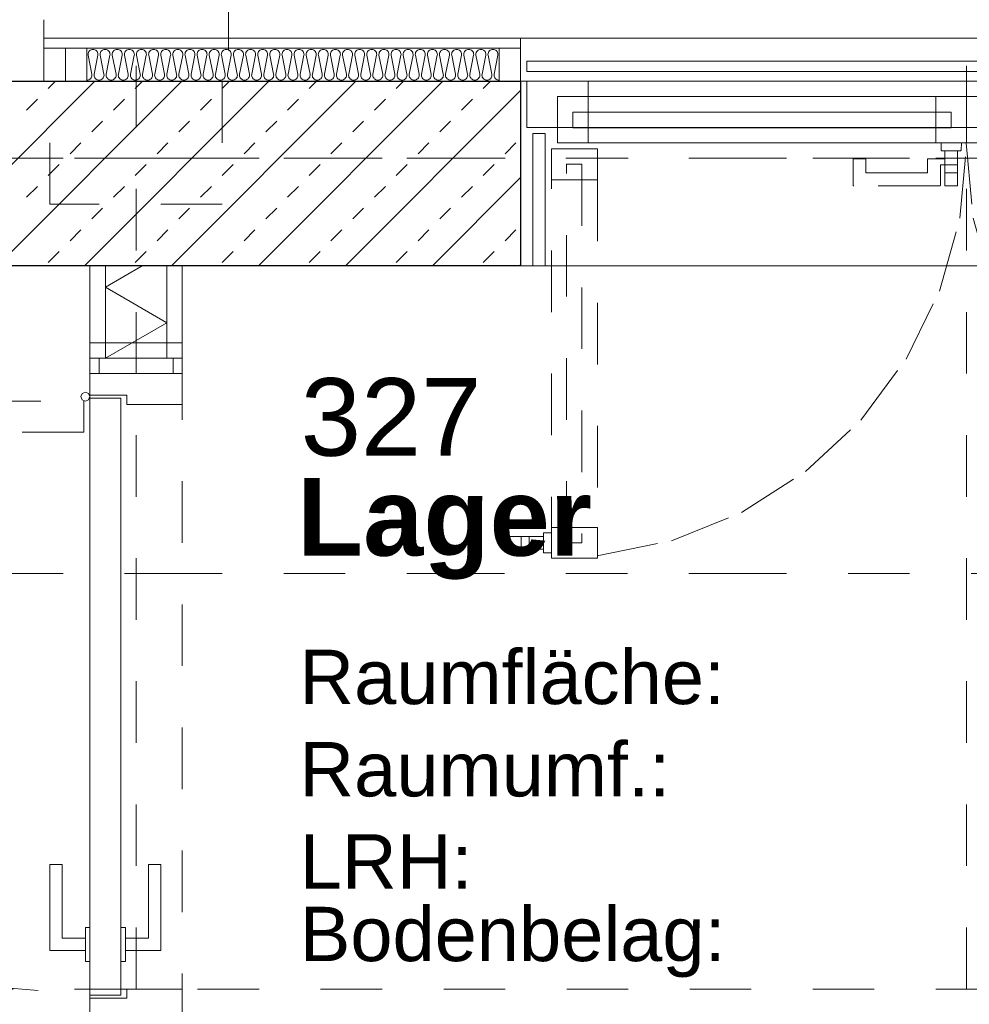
# Model space of a CAD drawing. Header units: metres. Extents: x -45.2 to 14.3, y -31.8 to 10.2.
# Tile 22 of 148: x -36.6 to -35.1, y -17.6 to -16. Entities that reach past the tile are written whole.
import ezdxf

# ---------------------------------------------------------------- set-up
doc = ezdxf.new("R2010")
doc.units = ezdxf.units.M
doc.header["$LTSCALE"] = 0.05
for name, pattern in [('Achsen 01', [5.291531, 3.175, -1.058062, 0.352704, -0.705764]), ('Dash Style-17', [1.999894, 0.999947, -0.999947]), ('gestrichelt - 01', [2, 1, -1]), ('ISO-07 Punktiert', [0.889, 0.127, -0.762]), ('Raster 01', [2, 1, -1]), ('VW-01 Strichlinie kurz', [2, 1, -1])]:
    doc.linetypes.add(name, pattern=pattern)
for name, color, linetype, lineweight, true_color in [('013_Beton und Stahlbetonarbeiten-000 Brüstung', 7, 'Continuous', 9, 0xa6a6a6), ('039_Trockenbauarbeiten-340 Dämmung', 7, 'Continuous', 9, 0xc0c0c0), ('AV1-Achsen', 1, 'Achsen 01', 18, 0xff0000), ('AV1-Raster', 7, 'Raster 01', 9, 0xa6a6a6)]:
    doc.layers.add(name, color=color, linetype=linetype, lineweight=lineweight, true_color=true_color)
for name, color, linetype, lineweight in [('013_Beton und Stahlbetonarbeiten-000 Unterzüge', 7, 'ISO-07 Punktiert', 13), ('013_Beton und Stahlbetonarbeiten-320 Stahlbeton', 7, 'Continuous', 25), ('027_Tischlerarbeiten-000 Holzverkleidung LStBr', 7, 'Continuous', 18), ('027_Tischlerarbeiten-340 Innentüren', 7, 'Continuous', 9), ('039_Trockenbauarbeiten-000 Sturz', 7, 'ISO-07 Punktiert', 9), ('039_Trockenbauarbeiten-340 Gipskarton', 7, 'Continuous', 9), ('AV1-Schnitt Achsen', 7, 'Achsen 01', 18), ('AV1-Stempel-Raumstempel', 7, 'Continuous', 9), ('Keine', 7, 'Continuous', 9)]:
    doc.layers.add(name, color=color, linetype=linetype, lineweight=lineweight)
doc.styles.add('Arial', font='arial.ttf')
doc.styles.add('Arial (bold)', font='arialbd.ttf')

msp = doc.modelspace()

# ---------------------------------------------------------------- linework, layer by layer
at = {"layer": '013_Beton und Stahlbetonarbeiten-000 Brüstung'}
msp.add_lwpolyline([(-35.825, -16.375), (-35.825, -16.005), (-34.375, -16.005), (-34.375, -16.375)], close=True, dxfattribs=at)
at = {"layer": '013_Beton und Stahlbetonarbeiten-000 Unterzüge', "linetype": 'VW-01 Strichlinie kurz'}
for points in [[(-36.6, -5.525), (-36.3, -5.525), (-36.3, -16.075), (-36.6, -16.075)], [(-36.59, -16.275), (-36.59, -16.075), (-36.31, -16.075), (-36.31, -16.275)], [(-34.375, -16.075), (-34.375, -16.375), (-35.825, -16.375), (-35.825, -16.075)]]:
    msp.add_lwpolyline(points, close=True, dxfattribs=at)
at = {"layer": '013_Beton und Stahlbetonarbeiten-320 Stahlbeton', "color": 251, "linetype": 'Continuous', "lineweight": 13, "true_color": 0x4c4c4c}
for p, q in [((-36.5169, -16.075), (-36.8169, -16.375)), ((-36.3755, -16.075), (-36.6755, -16.375)), ((-36.5928, -16.0867), (-36.5811, -16.075)), ((-36.2341, -16.075), (-36.5341, -16.375)), ((-36.4514, -16.0867), (-36.4397, -16.075)), ((-36.0926, -16.075), (-36.3926, -16.375)), ((-36.3099, -16.0867), (-36.2983, -16.075)), ((-35.9512, -16.075), (-36.2512, -16.375)), ((-36.1685, -16.0867), (-36.1568, -16.075)), ((-36.0271, -16.0867), (-36.0154, -16.075)), ((-35.8857, -16.0867), (-35.874, -16.075)), ((-35.825, -16.0902), (-36.1098, -16.375)), ((-36.6281, -16.122), (-36.6105, -16.1044)), ((-36.4867, -16.122), (-36.469, -16.1044)), ((-36.3453, -16.122), (-36.3276, -16.1044)), ((-36.2039, -16.122), (-36.1862, -16.1044)), ((-36.0624, -16.122), (-36.0448, -16.1044)), ((-35.921, -16.122), (-35.9033, -16.1044)), ((-36.5221, -16.1574), (-36.5044, -16.1397)), ((-36.3806, -16.1574), (-36.363, -16.1397)), ((-36.2392, -16.1574), (-36.2215, -16.1397)), ((-36.0978, -16.1574), (-36.0801, -16.1397)), ((-35.9564, -16.1574), (-35.9387, -16.1397)), ((-36.5574, -16.1927), (-36.5397, -16.1751)), ((-36.416, -16.1927), (-36.3983, -16.1751)), ((-36.2746, -16.1927), (-36.2569, -16.1751)), ((-36.1332, -16.1927), (-36.1155, -16.1751)), ((-35.9917, -16.1927), (-35.9741, -16.1751)), ((-35.8503, -16.1927), (-35.8326, -16.1751)), ((-36.5928, -16.2281), (-36.5751, -16.2104)), ((-36.4514, -16.2281), (-36.4337, -16.2104)), ((-36.3099, -16.2281), (-36.2923, -16.2104)), ((-36.1685, -16.2281), (-36.1508, -16.2104)), ((-36.0271, -16.2281), (-36.0094, -16.2104)), ((-35.8857, -16.2281), (-35.868, -16.2104)), ((-35.825, -16.2316), (-35.9684, -16.375)), ((-36.6281, -16.2635), (-36.6105, -16.2458)), ((-36.4867, -16.2635), (-36.469, -16.2458)), ((-36.3453, -16.2635), (-36.3276, -16.2458)), ((-36.2039, -16.2635), (-36.1862, -16.2458)), ((-36.0624, -16.2635), (-36.0448, -16.2458)), ((-35.921, -16.2635), (-35.9033, -16.2458)), ((-36.5221, -16.2988), (-36.5044, -16.2811)), ((-36.3806, -16.2988), (-36.363, -16.2811)), ((-36.2392, -16.2988), (-36.2215, -16.2811)), ((-36.0978, -16.2988), (-36.0801, -16.2811)), ((-35.9564, -16.2988), (-35.9387, -16.2811)), ((-36.5574, -16.3342), (-36.5397, -16.3165)), ((-36.416, -16.3342), (-36.3983, -16.3165)), ((-36.2746, -16.3342), (-36.2569, -16.3165)), ((-36.1332, -16.3342), (-36.1155, -16.3165)), ((-35.9917, -16.3342), (-35.9741, -16.3165)), ((-35.8503, -16.3342), (-35.8326, -16.3165)), ((-36.5928, -16.3695), (-36.5751, -16.3518)), ((-36.4514, -16.3695), (-36.4337, -16.3518)), ((-36.3099, -16.3695), (-36.2923, -16.3518)), ((-36.1685, -16.3695), (-36.1508, -16.3518)), ((-36.0271, -16.3695), (-36.0094, -16.3518)), ((-35.8857, -16.3695), (-35.868, -16.3518)), ((-35.825, -16.3731), (-35.8269, -16.375))]:
    msp.add_line(p, q, dxfattribs=at)
at = {"layer": '013_Beton und Stahlbetonarbeiten-320 Stahlbeton'}
msp.add_lwpolyline([(-39.025, -16.075), (-35.825, -16.075), (-35.825, -16.375), (-39.025, -16.375)], close=True, dxfattribs=at)
at = {"layer": '027_Tischlerarbeiten-000 Holzverkleidung LStBr', "color": 7}
for points in [[(-36.6, -16.005), (-35.825, -16.005), (-35.825, -16.021), (-36.6, -16.021)], [(-36.565, -16.021), (-36.53, -16.021), (-36.53, -16.075), (-36.565, -16.075)], [(-35.86, -16.021), (-35.825, -16.021), (-35.825, -16.075), (-35.86, -16.075)]]:
    msp.add_lwpolyline(points, close=True, dxfattribs=at)
at = {"layer": '027_Tischlerarbeiten-000 Holzverkleidung LStBr', "color": 251, "true_color": 0x555555}
msp.add_lwpolyline([(-36.565, -16.021), (-36.53, -16.021), (-36.53, -16.075), (-36.565, -16.075)], close=True, dxfattribs=at)
at = {"layer": '027_Tischlerarbeiten-340 Innentüren'}
for points in [[(-36.51, -16.525), (-36.39, -16.525), (-36.39, -16.55), (-36.51, -16.55)], [(-36.525, -16.585), (-36.465, -16.585), (-36.465, -16.6), (-36.375, -16.6), (-36.375, -16.55), (-36.525, -16.55)], [(-36.54, -16.5875), (-36.5378, -16.5822), (-36.5325, -16.58), (-36.5272, -16.5822), (-36.525, -16.5875), (-36.5272, -16.5928), (-36.5325, -16.595), (-36.5378, -16.5928)], [(-36.525, -16.59), (-36.475, -16.59), (-36.475, -17.56), (-36.525, -17.56)], [(-36.5325, -17.4875), (-36.5325, -17.4675), (-36.57, -17.4675), (-36.57, -17.3475), (-36.59, -17.3475), (-36.59, -17.4875)], [(-36.4675, -17.4875), (-36.4675, -17.4675), (-36.43, -17.4675), (-36.43, -17.3475), (-36.41, -17.3475), (-36.41, -17.4875)], [(-36.5325, -17.45), (-36.525, -17.45), (-36.525, -17.505), (-36.5325, -17.505)], [(-36.475, -17.45), (-36.4675, -17.45), (-36.4675, -17.505), (-36.475, -17.505)], [(-36.525, -17.565), (-36.465, -17.565), (-36.465, -17.55), (-36.375, -17.55), (-36.375, -17.6), (-36.525, -17.6)]]:
    msp.add_lwpolyline(points, close=True, dxfattribs=at)
at = {"layer": '027_Tischlerarbeiten-340 Innentüren', "color": 253, "linetype": 'gestrichelt - 01', "lineweight": 9, "true_color": 0xa6a6a6}
msp.add_lwpolyline([(-37.505, -16.595), (-36.535, -16.595), (-36.535, -16.645), (-37.505, -16.645)], close=True, dxfattribs=at)
msp.add_lwpolyline([(-37.5033, -16.6449), (-37.475, -16.8272), (-37.4128, -17.0008), (-37.319, -17.1596), (-37.1968, -17.2978), (-37.0508, -17.4104), (-36.8861, -17.4935), (-36.7087, -17.5439), (-36.525, -17.56)], dxfattribs=at)
at = {"layer": '039_Trockenbauarbeiten-000 Sturz', "linetype": 'VW-01 Strichlinie kurz'}
msp.add_lwpolyline([(-36.525, -16.525), (-36.375, -16.525), (-36.375, -17.625), (-36.525, -17.625)], close=True, dxfattribs=at)
at = {"layer": '039_Trockenbauarbeiten-340 Dämmung'}
msp.add_lwpolyline([(-36.4, -16.375), (-36.5, -16.375), (-36.5, -16.525), (-36.4, -16.525)], close=True, dxfattribs=at)
msp.add_lwpolyline([(-36.5, -16.525), (-36.4, -16.4673), (-36.5, -16.4095), (-36.4402, -16.375)], dxfattribs=at)
at = {"layer": '039_Trockenbauarbeiten-340 Gipskarton'}
for points in [[(-36.525, -16.375), (-36.5, -16.375), (-36.5, -16.525), (-36.525, -16.525)], [(-36.4, -16.375), (-36.375, -16.375), (-36.375, -16.525), (-36.4, -16.525)], [(-36.375, -16.525), (-36.525, -16.525), (-36.525, -16.5), (-36.375, -16.5)]]:
    msp.add_lwpolyline(points, close=True, dxfattribs=at)
at = {"layer": 'AV1-Achsen'}
msp.add_line((-43.35, -16.2), (4.2, -16.2), dxfattribs=at)
at = {"layer": 'AV1-Raster'}
for p, q in [((-36.45, -22.95), (-36.45, 1.35)), ((-35.1, -22.95), (-35.1, 1.35)), ((1.35, -16.2), (-40.5, -16.2)), ((1.35, -17.55), (-40.5, -17.55))]:
    msp.add_line(p, q, dxfattribs=at)
at = {"layer": 'AV1-Schnitt Achsen'}
msp.add_line((-43.35, -16.875), (4.2, -16.875), dxfattribs=at)
at = {"layer": 'Defpoints', "color": 0, "lineweight": 0}
for p, q in [((-35.895, -16.005), (-35.895, -16.005)), ((-35.895, -16.005), (-35.895, -16.005)), ((-35.825, -16.075), (-35.825, -16.075)), ((-35.825, -16.075), (-35.825, -16.075)), ((-36.525, -16.375), (-36.525, -16.375)), ((-36.525, -16.525), (-36.525, -16.525)), ((-36.525, -16.525), (-36.525, -16.525))]:
    msp.add_line(p, q, dxfattribs=at)
at = {"layer": 'Keine', "color": 8, "linetype": 'Continuous', "lineweight": 13, "true_color": 0x808080}
msp.add_lwpolyline([(-35.86, -16.0732), (-35.8616, -16.0731), (-35.8631, -16.0726), (-35.8645, -16.0719), (-35.8657, -16.0709), (-35.8667, -16.0696), (-35.8675, -16.0682), (-35.8679, -16.0667), (-35.8681, -16.0651), (-35.8679, -16.0636), (-35.8619, -16.0329), (-35.8619, -16.0329), (-35.8618, -16.0313), (-35.8619, -16.0297), (-35.8624, -16.0282), (-35.8631, -16.0268), (-35.8641, -16.0256), (-35.8654, -16.0246), (-35.8668, -16.0238), (-35.8683, -16.0234), (-35.8699, -16.0232), (-35.8699, -16.0232), (-35.8714, -16.0234), (-35.873, -16.0238), (-35.8743, -16.0246), (-35.8756, -16.0256), (-35.8766, -16.0268), (-35.8773, -16.0282), (-35.8778, -16.0297), (-35.878, -16.0313), (-35.8778, -16.0329), (-35.8718, -16.0636), (-35.8718, -16.0636), (-35.8716, -16.0651), (-35.8718, -16.0667), (-35.8722, -16.0682), (-35.873, -16.0696), (-35.874, -16.0709), (-35.8752, -16.0719), (-35.8766, -16.0726), (-35.8781, -16.0731), (-35.8797, -16.0732), (-35.8797, -16.0732), (-35.8813, -16.0731), (-35.8828, -16.0726), (-35.8842, -16.0719), (-35.8854, -16.0709), (-35.8864, -16.0696), (-35.8872, -16.0682), (-35.8876, -16.0667), (-35.8878, -16.0651), (-35.8877, -16.0636), (-35.8816, -16.0329), (-35.8816, -16.0329), (-35.8815, -16.0313), (-35.8816, -16.0297), (-35.8821, -16.0282), (-35.8828, -16.0268), (-35.8838, -16.0256), (-35.8851, -16.0246), (-35.8865, -16.0238), (-35.888, -16.0234), (-35.8896, -16.0232), (-35.8896, -16.0232), (-35.8911, -16.0234), (-35.8927, -16.0238), (-35.8941, -16.0246), (-35.8953, -16.0256), (-35.8963, -16.0268), (-35.897, -16.0282), (-35.8975, -16.0297), (-35.8977, -16.0313), (-35.8975, -16.0329), (-35.8915, -16.0636), (-35.8915, -16.0636), (-35.8913, -16.0651), (-35.8915, -16.0667), (-35.8919, -16.0682), (-35.8927, -16.0696), (-35.8937, -16.0709), (-35.8949, -16.0719), (-35.8963, -16.0726), (-35.8978, -16.0731), (-35.8994, -16.0732), (-35.8994, -16.0732), (-35.901, -16.0731), (-35.9025, -16.0726), (-35.9039, -16.0719), (-35.9051, -16.0709), (-35.9061, -16.0696), (-35.9069, -16.0682), (-35.9074, -16.0667), (-35.9075, -16.0651), (-35.9074, -16.0636), (-35.9013, -16.0329), (-35.9013, -16.0329), (-35.9012, -16.0313), (-35.9013, -16.0297), (-35.9018, -16.0282), (-35.9025, -16.0268), (-35.9035, -16.0256), (-35.9048, -16.0246), (-35.9062, -16.0238), (-35.9077, -16.0234), (-35.9093, -16.0232), (-35.9093, -16.0232), (-35.9108, -16.0234), (-35.9124, -16.0238), (-35.9138, -16.0246), (-35.915, -16.0256), (-35.916, -16.0268), (-35.9167, -16.0282), (-35.9172, -16.0297), (-35.9174, -16.0313), (-35.9172, -16.0329), (-35.9112, -16.0636), (-35.9112, -16.0636), (-35.911, -16.0651), (-35.9112, -16.0667), (-35.9116, -16.0682), (-35.9124, -16.0696), (-35.9134, -16.0709), (-35.9146, -16.0719), (-35.916, -16.0726), (-35.9175, -16.0731), (-35.9191, -16.0732), (-35.9191, -16.0732), (-35.9207, -16.0731), (-35.9222, -16.0726), (-35.9236, -16.0719), (-35.9248, -16.0709), (-35.9258, -16.0696), (-35.9266, -16.0682), (-35.9271, -16.0667), (-35.9272, -16.0651), (-35.9271, -16.0636), (-35.921, -16.0329), (-35.921, -16.0329), (-35.9209, -16.0313), (-35.921, -16.0297), (-35.9215, -16.0282), (-35.9222, -16.0268), (-35.9232, -16.0256), (-35.9245, -16.0246), (-35.9259, -16.0238), (-35.9274, -16.0234), (-35.929, -16.0232), (-35.929, -16.0232), (-35.9305, -16.0234), (-35.9321, -16.0238), (-35.9335, -16.0246), (-35.9347, -16.0256), (-35.9357, -16.0268), (-35.9365, -16.0282), (-35.9369, -16.0297), (-35.9371, -16.0313), (-35.9369, -16.0329), (-35.9309, -16.0636), (-35.9309, -16.0636), (-35.9307, -16.0651), (-35.9309, -16.0667), (-35.9313, -16.0682), (-35.9321, -16.0696), (-35.9331, -16.0709), (-35.9343, -16.0719), (-35.9357, -16.0726), (-35.9372, -16.0731), (-35.9388, -16.0732), (-35.9388, -16.0732), (-35.9404, -16.0731), (-35.9419, -16.0726), (-35.9433, -16.0719), (-35.9445, -16.0709), (-35.9456, -16.0696), (-35.9463, -16.0682), (-35.9468, -16.0667), (-35.9469, -16.0651), (-35.9468, -16.0636), (-35.9407, -16.0329), (-35.9407, -16.0329), (-35.9406, -16.0313), (-35.9407, -16.0297), (-35.9412, -16.0282), (-35.9419, -16.0268), (-35.943, -16.0256), (-35.9442, -16.0246), (-35.9456, -16.0238), (-35.9471, -16.0234), (-35.9487, -16.0232), (-35.9487, -16.0232), (-35.9503, -16.0234), (-35.9518, -16.0238), (-35.9532, -16.0246), (-35.9544, -16.0256), (-35.9554, -16.0268), (-35.9562, -16.0282), (-35.9566, -16.0297), (-35.9568, -16.0313), (-35.9566, -16.0329), (-35.9506, -16.0636), (-35.9506, -16.0636), (-35.9504, -16.0651), (-35.9506, -16.0667), (-35.951, -16.0682), (-35.9518, -16.0696), (-35.9528, -16.0709), (-35.954, -16.0719), (-35.9554, -16.0726), (-35.957, -16.0731), (-35.9585, -16.0732), (-35.9585, -16.0732), (-35.9601, -16.0731), (-35.9616, -16.0726), (-35.963, -16.0719), (-35.9643, -16.0709), (-35.9653, -16.0696), (-35.966, -16.0682), (-35.9665, -16.0667), (-35.9666, -16.0651), (-35.9665, -16.0636), (-35.9604, -16.0329), (-35.9604, -16.0329), (-35.9603, -16.0313), (-35.9604, -16.0297), (-35.9609, -16.0282), (-35.9617, -16.0268), (-35.9627, -16.0256), (-35.9639, -16.0246), (-35.9653, -16.0238), (-35.9668, -16.0234), (-35.9684, -16.0232), (-35.9684, -16.0232), (-35.97, -16.0234), (-35.9715, -16.0238), (-35.9729, -16.0246), (-35.9741, -16.0256), (-35.9751, -16.0268), (-35.9759, -16.0282), (-35.9763, -16.0297), (-35.9765, -16.0313), (-35.9763, -16.0329), (-35.9703, -16.0636), (-35.9703, -16.0636), (-35.9701, -16.0651), (-35.9703, -16.0667), (-35.9708, -16.0682), (-35.9715, -16.0696), (-35.9725, -16.0709), (-35.9737, -16.0719), (-35.9751, -16.0726), (-35.9767, -16.0731), (-35.9782, -16.0732), (-35.9782, -16.0732), (-35.9798, -16.0731), (-35.9813, -16.0726), (-35.9827, -16.0719), (-35.984, -16.0709), (-35.985, -16.0696), (-35.9857, -16.0682), (-35.9862, -16.0667), (-35.9863, -16.0651), (-35.9862, -16.0636), (-35.9801, -16.0329), (-35.9801, -16.0329), (-35.98, -16.0313), (-35.9801, -16.0297), (-35.9806, -16.0282), (-35.9814, -16.0268), (-35.9824, -16.0256), (-35.9836, -16.0246), (-35.985, -16.0238), (-35.9865, -16.0234), (-35.9881, -16.0232), (-35.9881, -16.0232), (-35.9897, -16.0234), (-35.9912, -16.0238), (-35.9926, -16.0246), (-35.9938, -16.0256), (-35.9948, -16.0268), (-35.9956, -16.0282), (-35.996, -16.0297), (-35.9962, -16.0313), (-35.996, -16.0329), (-35.99, -16.0636), (-35.99, -16.0636), (-35.9898, -16.0651), (-35.99, -16.0667), (-35.9905, -16.0682), (-35.9912, -16.0696), (-35.9922, -16.0709), (-35.9934, -16.0719), (-35.9948, -16.0726), (-35.9964, -16.0731), (-35.9979, -16.0732), (-35.9979, -16.0732), (-35.9995, -16.0731), (-36.001, -16.0726), (-36.0024, -16.0719), (-36.0037, -16.0709), (-36.0047, -16.0696), (-36.0054, -16.0682), (-36.0059, -16.0667), (-36.006, -16.0651), (-36.0059, -16.0636), (-35.9998, -16.0329), (-35.9998, -16.0329), (-35.9997, -16.0313), (-35.9999, -16.0297), (-36.0003, -16.0282), (-36.0011, -16.0268), (-36.0021, -16.0256), (-36.0033, -16.0246), (-36.0047, -16.0238), (-36.0062, -16.0234), (-36.0078, -16.0232), (-36.0078, -16.0232), (-36.0094, -16.0234), (-36.0109, -16.0238), (-36.0123, -16.0246), (-36.0135, -16.0256), (-36.0145, -16.0268), (-36.0153, -16.0282), (-36.0157, -16.0297), (-36.0159, -16.0313), (-36.0157, -16.0329), (-36.0097, -16.0636), (-36.0097, -16.0636), (-36.0095, -16.0651), (-36.0097, -16.0667), (-36.0102, -16.0682), (-36.0109, -16.0696), (-36.0119, -16.0709), (-36.0132, -16.0719), (-36.0145, -16.0726), (-36.0161, -16.0731), (-36.0176, -16.0732), (-36.0176, -16.0732), (-36.0192, -16.0731), (-36.0207, -16.0726), (-36.0221, -16.0719), (-36.0234, -16.0709), (-36.0244, -16.0696), (-36.0251, -16.0682), (-36.0256, -16.0667), (-36.0257, -16.0651), (-36.0256, -16.0636), (-36.0196, -16.0329), (-36.0196, -16.0329), (-36.0194, -16.0313), (-36.0196, -16.0297), (-36.02, -16.0282), (-36.0208, -16.0268), (-36.0218, -16.0256), (-36.023, -16.0246), (-36.0244, -16.0238), (-36.0259, -16.0234), (-36.0275, -16.0232), (-36.0275, -16.0232), (-36.0291, -16.0234), (-36.0306, -16.0238), (-36.032, -16.0246), (-36.0332, -16.0256), (-36.0342, -16.0268), (-36.035, -16.0282), (-36.0354, -16.0297), (-36.0356, -16.0313), (-36.0354, -16.0329), (-36.0294, -16.0636), (-36.0294, -16.0636), (-36.0293, -16.0651), (-36.0294, -16.0667), (-36.0299, -16.0682), (-36.0306, -16.0696), (-36.0316, -16.0709), (-36.0329, -16.0719), (-36.0343, -16.0726), (-36.0358, -16.0731), (-36.0374, -16.0732), (-36.0374, -16.0732), (-36.0389, -16.0731), (-36.0405, -16.0726), (-36.0418, -16.0719), (-36.0431, -16.0709), (-36.0441, -16.0696), (-36.0448, -16.0682), (-36.0453, -16.0667), (-36.0455, -16.0651), (-36.0453, -16.0636), (-36.0393, -16.0329), (-36.0393, -16.0329), (-36.0391, -16.0313), (-36.0393, -16.0297), (-36.0397, -16.0282), (-36.0405, -16.0268), (-36.0415, -16.0256), (-36.0427, -16.0246), (-36.0441, -16.0238), (-36.0456, -16.0234), (-36.0472, -16.0232), (-36.0472, -16.0232), (-36.0488, -16.0234), (-36.0503, -16.0238), (-36.0517, -16.0246), (-36.0529, -16.0256), (-36.0539, -16.0268), (-36.0547, -16.0282), (-36.0551, -16.0297), (-36.0553, -16.0313), (-36.0552, -16.0329), (-36.0491, -16.0636), (-36.0491, -16.0636), (-36.049, -16.0651), (-36.0491, -16.0667), (-36.0496, -16.0682), (-36.0503, -16.0696), (-36.0513, -16.0709), (-36.0526, -16.0719), (-36.054, -16.0726), (-36.0555, -16.0731), (-36.0571, -16.0732), (-36.0571, -16.0732), (-36.0586, -16.0731), (-36.0602, -16.0726), (-36.0616, -16.0719), (-36.0628, -16.0709), (-36.0638, -16.0696), (-36.0645, -16.0682), (-36.065, -16.0667), (-36.0652, -16.0651), (-36.065, -16.0636), (-36.059, -16.0329), (-36.059, -16.0329), (-36.0588, -16.0313), (-36.059, -16.0297), (-36.0594, -16.0282), (-36.0602, -16.0268), (-36.0612, -16.0256), (-36.0624, -16.0246), (-36.0638, -16.0238), (-36.0653, -16.0234), (-36.0669, -16.0232), (-36.0669, -16.0232), (-36.0685, -16.0234), (-36.07, -16.0238), (-36.0714, -16.0246), (-36.0726, -16.0256), (-36.0736, -16.0268), (-36.0744, -16.0282), (-36.0749, -16.0297), (-36.075, -16.0313), (-36.0749, -16.0329), (-36.0688, -16.0636), (-36.0688, -16.0636), (-36.0687, -16.0651), (-36.0688, -16.0667), (-36.0693, -16.0682), (-36.07, -16.0696), (-36.071, -16.0709), (-36.0723, -16.0719), (-36.0737, -16.0726), (-36.0752, -16.0731), (-36.0768, -16.0732), (-36.0768, -16.0732), (-36.0783, -16.0731), (-36.0799, -16.0726), (-36.0813, -16.0719), (-36.0825, -16.0709), (-36.0835, -16.0696), (-36.0842, -16.0682), (-36.0847, -16.0667), (-36.0849, -16.0651), (-36.0847, -16.0636), (-36.0787, -16.0329), (-36.0787, -16.0329), (-36.0785, -16.0313), (-36.0787, -16.0297), (-36.0791, -16.0282), (-36.0799, -16.0268), (-36.0809, -16.0256), (-36.0821, -16.0246), (-36.0835, -16.0238), (-36.085, -16.0234), (-36.0866, -16.0232), (-36.0866, -16.0232), (-36.0882, -16.0234), (-36.0897, -16.0238), (-36.0911, -16.0246), (-36.0923, -16.0256), (-36.0933, -16.0268), (-36.0941, -16.0282), (-36.0946, -16.0297), (-36.0947, -16.0313), (-36.0946, -16.0329), (-36.0885, -16.0636), (-36.0885, -16.0636), (-36.0884, -16.0651), (-36.0885, -16.0667), (-36.089, -16.0682), (-36.0897, -16.0696), (-36.0907, -16.0709), (-36.092, -16.0719), (-36.0934, -16.0726), (-36.0949, -16.0731), (-36.0965, -16.0732), (-36.0965, -16.0732), (-36.098, -16.0731), (-36.0996, -16.0726), (-36.101, -16.0719), (-36.1022, -16.0709), (-36.1032, -16.0696), (-36.104, -16.0682), (-36.1044, -16.0667), (-36.1046, -16.0651), (-36.1044, -16.0636), (-36.0984, -16.0329), (-36.0984, -16.0329), (-36.0982, -16.0313), (-36.0984, -16.0297), (-36.0988, -16.0282), (-36.0996, -16.0268), (-36.1006, -16.0256), (-36.1018, -16.0246), (-36.1032, -16.0238), (-36.1047, -16.0234), (-36.1063, -16.0232), (-36.1063, -16.0232), (-36.1079, -16.0234), (-36.1094, -16.0238), (-36.1108, -16.0246), (-36.112, -16.0256), (-36.1131, -16.0268), (-36.1138, -16.0282), (-36.1143, -16.0297), (-36.1144, -16.0313), (-36.1143, -16.0329), (-36.1082, -16.0636), (-36.1082, -16.0636), (-36.1081, -16.0651), (-36.1082, -16.0667), (-36.1087, -16.0682), (-36.1094, -16.0696), (-36.1105, -16.0709), (-36.1117, -16.0719), (-36.1131, -16.0726), (-36.1146, -16.0731), (-36.1162, -16.0732), (-36.1162, -16.0732), (-36.1178, -16.0731), (-36.1193, -16.0726), (-36.1207, -16.0719), (-36.1219, -16.0709), (-36.1229, -16.0696), (-36.1237, -16.0682), (-36.1241, -16.0667), (-36.1243, -16.0651), (-36.1241, -16.0636), (-36.1181, -16.0329), (-36.1181, -16.0329), (-36.1179, -16.0313), (-36.1181, -16.0297), (-36.1185, -16.0282), (-36.1193, -16.0268), (-36.1203, -16.0256), (-36.1215, -16.0246), (-36.1229, -16.0238), (-36.1245, -16.0234), (-36.126, -16.0232), (-36.126, -16.0232), (-36.1276, -16.0234), (-36.1291, -16.0238), (-36.1305, -16.0246), (-36.1318, -16.0256), (-36.1328, -16.0268), (-36.1335, -16.0282), (-36.134, -16.0297), (-36.1341, -16.0313), (-36.134, -16.0329), (-36.1279, -16.0636), (-36.1279, -16.0636), (-36.1278, -16.0651), (-36.1279, -16.0667), (-36.1284, -16.0682), (-36.1292, -16.0696), (-36.1302, -16.0709), (-36.1314, -16.0719), (-36.1328, -16.0726), (-36.1343, -16.0731), (-36.1359, -16.0732), (-36.1359, -16.0732), (-36.1375, -16.0731), (-36.139, -16.0726), (-36.1404, -16.0719), (-36.1416, -16.0709), (-36.1426, -16.0696), (-36.1434, -16.0682), (-36.1438, -16.0667), (-36.144, -16.0651), (-36.1438, -16.0636), (-36.1378, -16.0329), (-36.1378, -16.0329), (-36.1376, -16.0313), (-36.1378, -16.0297), (-36.1383, -16.0282), (-36.139, -16.0268), (-36.14, -16.0256), (-36.1412, -16.0246), (-36.1426, -16.0238), (-36.1442, -16.0234), (-36.1457, -16.0232), (-36.1457, -16.0232), (-36.1473, -16.0234), (-36.1488, -16.0238), (-36.1502, -16.0246), (-36.1515, -16.0256), (-36.1525, -16.0268), (-36.1532, -16.0282), (-36.1537, -16.0297), (-36.1538, -16.0313), (-36.1537, -16.0329), (-36.1476, -16.0636), (-36.1476, -16.0636), (-36.1475, -16.0651), (-36.1476, -16.0667), (-36.1481, -16.0682), (-36.1489, -16.0696), (-36.1499, -16.0709), (-36.1511, -16.0719), (-36.1525, -16.0726), (-36.154, -16.0731), (-36.1556, -16.0732), (-36.1556, -16.0732), (-36.1572, -16.0731), (-36.1587, -16.0726), (-36.1601, -16.0719), (-36.1613, -16.0709), (-36.1623, -16.0696), (-36.1631, -16.0682), (-36.1635, -16.0667), (-36.1637, -16.0651), (-36.1635, -16.0636), (-36.1575, -16.0329), (-36.1575, -16.0329), (-36.1573, -16.0313), (-36.1575, -16.0297), (-36.158, -16.0282), (-36.1587, -16.0268), (-36.1597, -16.0256), (-36.1609, -16.0246), (-36.1623, -16.0238), (-36.1639, -16.0234), (-36.1654, -16.0232), (-36.1654, -16.0232), (-36.167, -16.0234), (-36.1685, -16.0238), (-36.1699, -16.0246), (-36.1712, -16.0256), (-36.1722, -16.0268), (-36.1729, -16.0282), (-36.1734, -16.0297), (-36.1735, -16.0313), (-36.1734, -16.0329), (-36.1673, -16.0636), (-36.1673, -16.0636), (-36.1672, -16.0651), (-36.1674, -16.0667), (-36.1678, -16.0682), (-36.1686, -16.0696), (-36.1696, -16.0709), (-36.1708, -16.0719), (-36.1722, -16.0726), (-36.1737, -16.0731), (-36.1753, -16.0732), (-36.1753, -16.0732), (-36.1769, -16.0731), (-36.1784, -16.0726), (-36.1798, -16.0719), (-36.181, -16.0709), (-36.182, -16.0696), (-36.1828, -16.0682), (-36.1832, -16.0667), (-36.1834, -16.0651), (-36.1832, -16.0636), (-36.1772, -16.0329), (-36.1772, -16.0329), (-36.177, -16.0313), (-36.1772, -16.0297), (-36.1777, -16.0282), (-36.1784, -16.0268), (-36.1794, -16.0256), (-36.1807, -16.0246), (-36.182, -16.0238), (-36.1836, -16.0234), (-36.1851, -16.0232), (-36.1851, -16.0232), (-36.1867, -16.0234), (-36.1882, -16.0238), (-36.1896, -16.0246), (-36.1909, -16.0256), (-36.1919, -16.0268), (-36.1926, -16.0282), (-36.1931, -16.0297), (-36.1932, -16.0313), (-36.1931, -16.0329), (-36.1871, -16.0636), (-36.1871, -16.0636), (-36.1869, -16.0651), (-36.1871, -16.0667), (-36.1875, -16.0682), (-36.1883, -16.0696), (-36.1893, -16.0709), (-36.1905, -16.0719), (-36.1919, -16.0726), (-36.1934, -16.0731), (-36.195, -16.0732), (-36.195, -16.0732), (-36.1966, -16.0731), (-36.1981, -16.0726), (-36.1995, -16.0719), (-36.2007, -16.0709), (-36.2017, -16.0696), (-36.2025, -16.0682), (-36.2029, -16.0667), (-36.2031, -16.0651), (-36.2029, -16.0636), (-36.1969, -16.0329), (-36.1969, -16.0329), (-36.1968, -16.0313), (-36.1969, -16.0297), (-36.1974, -16.0282), (-36.1981, -16.0268), (-36.1991, -16.0256), (-36.2004, -16.0246), (-36.2018, -16.0238), (-36.2033, -16.0234), (-36.2049, -16.0232), (-36.2049, -16.0232), (-36.2064, -16.0234), (-36.208, -16.0238), (-36.2093, -16.0246), (-36.2106, -16.0256), (-36.2116, -16.0268), (-36.2123, -16.0282), (-36.2128, -16.0297), (-36.213, -16.0313), (-36.2128, -16.0329), (-36.2068, -16.0636), (-36.2068, -16.0636), (-36.2066, -16.0651), (-36.2068, -16.0667), (-36.2072, -16.0682), (-36.208, -16.0696), (-36.209, -16.0709), (-36.2102, -16.0719), (-36.2116, -16.0726), (-36.2131, -16.0731), (-36.2147, -16.0732), (-36.2147, -16.0732), (-36.2163, -16.0731), (-36.2178, -16.0726), (-36.2192, -16.0719), (-36.2204, -16.0709), (-36.2214, -16.0696), (-36.2222, -16.0682), (-36.2226, -16.0667), (-36.2228, -16.0651), (-36.2227, -16.0636), (-36.2166, -16.0329), (-36.2166, -16.0329), (-36.2165, -16.0313), (-36.2166, -16.0297), (-36.2171, -16.0282), (-36.2178, -16.0268), (-36.2188, -16.0256), (-36.2201, -16.0246), (-36.2215, -16.0238), (-36.223, -16.0234), (-36.2246, -16.0232), (-36.2246, -16.0232), (-36.2261, -16.0234), (-36.2277, -16.0238), (-36.2291, -16.0246), (-36.2303, -16.0256), (-36.2313, -16.0268), (-36.232, -16.0282), (-36.2325, -16.0297), (-36.2327, -16.0313), (-36.2325, -16.0329), (-36.2265, -16.0636), (-36.2265, -16.0636), (-36.2263, -16.0651), (-36.2265, -16.0667), (-36.2269, -16.0682), (-36.2277, -16.0696), (-36.2287, -16.0709), (-36.2299, -16.0719), (-36.2313, -16.0726), (-36.2328, -16.0731), (-36.2344, -16.0732), (-36.2344, -16.0732), (-36.236, -16.0731), (-36.2375, -16.0726), (-36.2389, -16.0719), (-36.2401, -16.0709), (-36.2411, -16.0696), (-36.2419, -16.0682), (-36.2424, -16.0667), (-36.2425, -16.0651), (-36.2424, -16.0636), (-36.2363, -16.0329), (-36.2363, -16.0329), (-36.2362, -16.0313), (-36.2363, -16.0297), (-36.2368, -16.0282), (-36.2375, -16.0268), (-36.2385, -16.0256), (-36.2398, -16.0246), (-36.2412, -16.0238), (-36.2427, -16.0234), (-36.2443, -16.0232), (-36.2443, -16.0232), (-36.2458, -16.0234), (-36.2474, -16.0238), (-36.2488, -16.0246), (-36.25, -16.0256), (-36.251, -16.0268), (-36.2517, -16.0282), (-36.2522, -16.0297), (-36.2524, -16.0313), (-36.2522, -16.0329), (-36.2462, -16.0636), (-36.2462, -16.0636), (-36.246, -16.0651), (-36.2462, -16.0667), (-36.2466, -16.0682), (-36.2474, -16.0696), (-36.2484, -16.0709), (-36.2496, -16.0719), (-36.251, -16.0726), (-36.2525, -16.0731), (-36.2541, -16.0732), (-36.2541, -16.0732), (-36.2557, -16.0731), (-36.2572, -16.0726), (-36.2586, -16.0719), (-36.2598, -16.0709), (-36.2608, -16.0696), (-36.2616, -16.0682), (-36.2621, -16.0667), (-36.2622, -16.0651), (-36.2621, -16.0636), (-36.256, -16.0329), (-36.256, -16.0329), (-36.2559, -16.0313), (-36.256, -16.0297), (-36.2565, -16.0282), (-36.2572, -16.0268), (-36.2582, -16.0256), (-36.2595, -16.0246), (-36.2609, -16.0238), (-36.2624, -16.0234), (-36.264, -16.0232), (-36.264, -16.0232), (-36.2655, -16.0234), (-36.2671, -16.0238), (-36.2685, -16.0246), (-36.2697, -16.0256), (-36.2707, -16.0268), (-36.2715, -16.0282), (-36.2719, -16.0297), (-36.2721, -16.0313), (-36.2719, -16.0329), (-36.2659, -16.0636), (-36.2659, -16.0636), (-36.2657, -16.0651), (-36.2659, -16.0667), (-36.2663, -16.0682), (-36.2671, -16.0696), (-36.2681, -16.0709), (-36.2693, -16.0719), (-36.2707, -16.0726), (-36.2722, -16.0731), (-36.2738, -16.0732), (-36.2738, -16.0732), (-36.2754, -16.0731), (-36.2769, -16.0726), (-36.2783, -16.0719), (-36.2795, -16.0709), (-36.2806, -16.0696), (-36.2813, -16.0682), (-36.2818, -16.0667), (-36.2819, -16.0651), (-36.2818, -16.0636), (-36.2757, -16.0329), (-36.2757, -16.0329), (-36.2756, -16.0313), (-36.2757, -16.0297), (-36.2762, -16.0282), (-36.2769, -16.0268), (-36.278, -16.0256), (-36.2792, -16.0246), (-36.2806, -16.0238), (-36.2821, -16.0234), (-36.2837, -16.0232), (-36.2837, -16.0232), (-36.2853, -16.0234), (-36.2868, -16.0238), (-36.2882, -16.0246), (-36.2894, -16.0256), (-36.2904, -16.0268), (-36.2912, -16.0282), (-36.2916, -16.0297), (-36.2918, -16.0313), (-36.2916, -16.0329), (-36.2856, -16.0636), (-36.2856, -16.0636), (-36.2854, -16.0651), (-36.2856, -16.0667), (-36.286, -16.0682), (-36.2868, -16.0696), (-36.2878, -16.0709), (-36.289, -16.0719), (-36.2904, -16.0726), (-36.292, -16.0731), (-36.2935, -16.0732), (-36.2935, -16.0732), (-36.2951, -16.0731), (-36.2966, -16.0726), (-36.298, -16.0719), (-36.2993, -16.0709), (-36.3003, -16.0696), (-36.301, -16.0682), (-36.3015, -16.0667), (-36.3016, -16.0651), (-36.3015, -16.0636), (-36.2954, -16.0329), (-36.2954, -16.0329), (-36.2953, -16.0313), (-36.2954, -16.0297), (-36.2959, -16.0282), (-36.2967, -16.0268), (-36.2977, -16.0256), (-36.2989, -16.0246), (-36.3003, -16.0238), (-36.3018, -16.0234), (-36.3034, -16.0232), (-36.3034, -16.0232), (-36.305, -16.0234), (-36.3065, -16.0238), (-36.3079, -16.0246), (-36.3091, -16.0256), (-36.3101, -16.0268), (-36.3109, -16.0282), (-36.3113, -16.0297), (-36.3115, -16.0313), (-36.3113, -16.0329), (-36.3053, -16.0636), (-36.3053, -16.0636), (-36.3051, -16.0651), (-36.3053, -16.0667), (-36.3058, -16.0682), (-36.3065, -16.0696), (-36.3075, -16.0709), (-36.3087, -16.0719), (-36.3101, -16.0726), (-36.3117, -16.0731), (-36.3132, -16.0732), (-36.3132, -16.0732), (-36.3148, -16.0731), (-36.3163, -16.0726), (-36.3177, -16.0719), (-36.319, -16.0709), (-36.32, -16.0696), (-36.3207, -16.0682), (-36.3212, -16.0667), (-36.3213, -16.0651), (-36.3212, -16.0636), (-36.3151, -16.0329), (-36.3151, -16.0329), (-36.315, -16.0313), (-36.3151, -16.0297), (-36.3156, -16.0282), (-36.3164, -16.0268), (-36.3174, -16.0256), (-36.3186, -16.0246), (-36.32, -16.0238), (-36.3215, -16.0234), (-36.3231, -16.0232), (-36.3231, -16.0232), (-36.3247, -16.0234), (-36.3262, -16.0238), (-36.3276, -16.0246), (-36.3288, -16.0256), (-36.3298, -16.0268), (-36.3306, -16.0282), (-36.331, -16.0297), (-36.3312, -16.0313), (-36.331, -16.0329), (-36.325, -16.0636), (-36.325, -16.0636), (-36.3248, -16.0651), (-36.325, -16.0667), (-36.3255, -16.0682), (-36.3262, -16.0696), (-36.3272, -16.0709), (-36.3284, -16.0719), (-36.3298, -16.0726), (-36.3314, -16.0731), (-36.3329, -16.0732), (-36.3329, -16.0732), (-36.3345, -16.0731), (-36.336, -16.0726), (-36.3374, -16.0719), (-36.3387, -16.0709), (-36.3397, -16.0696), (-36.3404, -16.0682), (-36.3409, -16.0667), (-36.341, -16.0651), (-36.3409, -16.0636), (-36.3348, -16.0329), (-36.3348, -16.0329), (-36.3347, -16.0313), (-36.3349, -16.0297), (-36.3353, -16.0282), (-36.3361, -16.0268), (-36.3371, -16.0256), (-36.3383, -16.0246), (-36.3397, -16.0238), (-36.3412, -16.0234), (-36.3428, -16.0232), (-36.3428, -16.0232), (-36.3444, -16.0234), (-36.3459, -16.0238), (-36.3473, -16.0246), (-36.3485, -16.0256), (-36.3495, -16.0268), (-36.3503, -16.0282), (-36.3507, -16.0297), (-36.3509, -16.0313), (-36.3507, -16.0329), (-36.3447, -16.0636), (-36.3447, -16.0636), (-36.3445, -16.0651), (-36.3447, -16.0667), (-36.3452, -16.0682), (-36.3459, -16.0696), (-36.3469, -16.0709), (-36.3482, -16.0719), (-36.3495, -16.0726), (-36.3511, -16.0731), (-36.3526, -16.0732), (-36.3526, -16.0732), (-36.3542, -16.0731), (-36.3557, -16.0726), (-36.3571, -16.0719), (-36.3584, -16.0709), (-36.3594, -16.0696), (-36.3601, -16.0682), (-36.3606, -16.0667), (-36.3607, -16.0651), (-36.3606, -16.0636), (-36.3546, -16.0329), (-36.3546, -16.0329), (-36.3544, -16.0313), (-36.3546, -16.0297), (-36.355, -16.0282), (-36.3558, -16.0268), (-36.3568, -16.0256), (-36.358, -16.0246), (-36.3594, -16.0238), (-36.3609, -16.0234), (-36.3625, -16.0232), (-36.3625, -16.0232), (-36.3641, -16.0234), (-36.3656, -16.0238), (-36.367, -16.0246), (-36.3682, -16.0256), (-36.3692, -16.0268), (-36.37, -16.0282), (-36.3704, -16.0297), (-36.3706, -16.0313), (-36.3704, -16.0329), (-36.3644, -16.0636), (-36.3644, -16.0636), (-36.3643, -16.0651), (-36.3644, -16.0667), (-36.3649, -16.0682), (-36.3656, -16.0696), (-36.3666, -16.0709), (-36.3679, -16.0719), (-36.3693, -16.0726), (-36.3708, -16.0731), (-36.3724, -16.0732), (-36.3724, -16.0732), (-36.3739, -16.0731), (-36.3755, -16.0726), (-36.3768, -16.0719), (-36.3781, -16.0709), (-36.3791, -16.0696), (-36.3798, -16.0682), (-36.3803, -16.0667), (-36.3805, -16.0651), (-36.3803, -16.0636), (-36.3743, -16.0329), (-36.3743, -16.0329), (-36.3741, -16.0313), (-36.3743, -16.0297), (-36.3747, -16.0282), (-36.3755, -16.0268), (-36.3765, -16.0256), (-36.3777, -16.0246), (-36.3791, -16.0238), (-36.3806, -16.0234), (-36.3822, -16.0232), (-36.3822, -16.0232), (-36.3838, -16.0234), (-36.3853, -16.0238), (-36.3867, -16.0246), (-36.3879, -16.0256), (-36.3889, -16.0268), (-36.3897, -16.0282), (-36.3901, -16.0297), (-36.3903, -16.0313), (-36.3902, -16.0329), (-36.3841, -16.0636), (-36.3841, -16.0636), (-36.384, -16.0651), (-36.3841, -16.0667), (-36.3846, -16.0682), (-36.3853, -16.0696), (-36.3863, -16.0709), (-36.3876, -16.0719), (-36.389, -16.0726), (-36.3905, -16.0731), (-36.3921, -16.0732), (-36.3921, -16.0732), (-36.3936, -16.0731), (-36.3952, -16.0726), (-36.3966, -16.0719), (-36.3978, -16.0709), (-36.3988, -16.0696), (-36.3995, -16.0682), (-36.4, -16.0667), (-36.4002, -16.0651), (-36.4, -16.0636), (-36.394, -16.0329), (-36.394, -16.0329), (-36.3938, -16.0313), (-36.394, -16.0297), (-36.3944, -16.0282), (-36.3952, -16.0268), (-36.3962, -16.0256), (-36.3974, -16.0246), (-36.3988, -16.0238), (-36.4003, -16.0234), (-36.4019, -16.0232), (-36.4019, -16.0232), (-36.4035, -16.0234), (-36.405, -16.0238), (-36.4064, -16.0246), (-36.4076, -16.0256), (-36.4086, -16.0268), (-36.4094, -16.0282), (-36.4099, -16.0297), (-36.41, -16.0313), (-36.4099, -16.0329), (-36.4038, -16.0636), (-36.4038, -16.0636), (-36.4037, -16.0651), (-36.4038, -16.0667), (-36.4043, -16.0682), (-36.405, -16.0696), (-36.406, -16.0709), (-36.4073, -16.0719), (-36.4087, -16.0726), (-36.4102, -16.0731), (-36.4118, -16.0732), (-36.4118, -16.0732), (-36.4133, -16.0731), (-36.4149, -16.0726), (-36.4163, -16.0719), (-36.4175, -16.0709), (-36.4185, -16.0696), (-36.4192, -16.0682), (-36.4197, -16.0667), (-36.4199, -16.0651), (-36.4197, -16.0636), (-36.4137, -16.0329), (-36.4137, -16.0329), (-36.4135, -16.0313), (-36.4137, -16.0297), (-36.4141, -16.0282), (-36.4149, -16.0268), (-36.4159, -16.0256), (-36.4171, -16.0246), (-36.4185, -16.0238), (-36.42, -16.0234), (-36.4216, -16.0232), (-36.4216, -16.0232), (-36.4232, -16.0234), (-36.4247, -16.0238), (-36.4261, -16.0246), (-36.4273, -16.0256), (-36.4283, -16.0268), (-36.4291, -16.0282), (-36.4296, -16.0297), (-36.4297, -16.0313), (-36.4296, -16.0329), (-36.4235, -16.0636), (-36.4235, -16.0636), (-36.4234, -16.0651), (-36.4235, -16.0667), (-36.424, -16.0682), (-36.4247, -16.0696), (-36.4257, -16.0709), (-36.427, -16.0719), (-36.4284, -16.0726), (-36.4299, -16.0731), (-36.4315, -16.0732), (-36.4315, -16.0732), (-36.433, -16.0731), (-36.4346, -16.0726), (-36.436, -16.0719), (-36.4372, -16.0709), (-36.4382, -16.0696), (-36.439, -16.0682), (-36.4394, -16.0667), (-36.4396, -16.0651), (-36.4394, -16.0636), (-36.4334, -16.0329), (-36.4334, -16.0329), (-36.4332, -16.0313), (-36.4334, -16.0297), (-36.4338, -16.0282), (-36.4346, -16.0268), (-36.4356, -16.0256), (-36.4368, -16.0246), (-36.4382, -16.0238), (-36.4397, -16.0234), (-36.4413, -16.0232), (-36.4413, -16.0232), (-36.4429, -16.0234), (-36.4444, -16.0238), (-36.4458, -16.0246), (-36.447, -16.0256), (-36.4481, -16.0268), (-36.4488, -16.0282), (-36.4493, -16.0297), (-36.4494, -16.0313), (-36.4493, -16.0329), (-36.4432, -16.0636), (-36.4432, -16.0636), (-36.4431, -16.0651), (-36.4432, -16.0667), (-36.4437, -16.0682), (-36.4444, -16.0696), (-36.4455, -16.0709), (-36.4467, -16.0719), (-36.4481, -16.0726), (-36.4496, -16.0731), (-36.4512, -16.0732), (-36.4512, -16.0732), (-36.4528, -16.0731), (-36.4543, -16.0726), (-36.4557, -16.0719), (-36.4569, -16.0709), (-36.4579, -16.0696), (-36.4587, -16.0682), (-36.4591, -16.0667), (-36.4593, -16.0651), (-36.4591, -16.0636), (-36.4531, -16.0329), (-36.4531, -16.0329), (-36.4529, -16.0313), (-36.4531, -16.0297), (-36.4535, -16.0282), (-36.4543, -16.0268), (-36.4553, -16.0256), (-36.4565, -16.0246), (-36.4579, -16.0238), (-36.4595, -16.0234), (-36.461, -16.0232), (-36.461, -16.0232), (-36.4626, -16.0234), (-36.4641, -16.0238), (-36.4655, -16.0246), (-36.4668, -16.0256), (-36.4678, -16.0268), (-36.4685, -16.0282), (-36.469, -16.0297), (-36.4691, -16.0313), (-36.469, -16.0329), (-36.4629, -16.0636), (-36.4629, -16.0636), (-36.4628, -16.0651), (-36.4629, -16.0667), (-36.4634, -16.0682), (-36.4642, -16.0696), (-36.4652, -16.0709), (-36.4664, -16.0719), (-36.4678, -16.0726), (-36.4693, -16.0731), (-36.4709, -16.0732), (-36.4709, -16.0732), (-36.4725, -16.0731), (-36.474, -16.0726), (-36.4754, -16.0719), (-36.4766, -16.0709), (-36.4776, -16.0696), (-36.4784, -16.0682), (-36.4788, -16.0667), (-36.479, -16.0651), (-36.4788, -16.0636), (-36.4728, -16.0329), (-36.4728, -16.0329), (-36.4726, -16.0313), (-36.4728, -16.0297), (-36.4733, -16.0282), (-36.474, -16.0268), (-36.475, -16.0256), (-36.4762, -16.0246), (-36.4776, -16.0238), (-36.4792, -16.0234), (-36.4807, -16.0232), (-36.4807, -16.0232), (-36.4823, -16.0234), (-36.4838, -16.0238), (-36.4852, -16.0246), (-36.4865, -16.0256), (-36.4875, -16.0268), (-36.4882, -16.0282), (-36.4887, -16.0297), (-36.4888, -16.0313), (-36.4887, -16.0329), (-36.4826, -16.0636), (-36.4826, -16.0636), (-36.4825, -16.0651), (-36.4826, -16.0667), (-36.4831, -16.0682), (-36.4839, -16.0696), (-36.4849, -16.0709), (-36.4861, -16.0719), (-36.4875, -16.0726), (-36.489, -16.0731), (-36.4906, -16.0732), (-36.4906, -16.0732), (-36.4922, -16.0731), (-36.4937, -16.0726), (-36.4951, -16.0719), (-36.4963, -16.0709), (-36.4973, -16.0696), (-36.4981, -16.0682), (-36.4985, -16.0667), (-36.4987, -16.0651), (-36.4985, -16.0636), (-36.4925, -16.0329), (-36.4925, -16.0329), (-36.4923, -16.0313), (-36.4925, -16.0297), (-36.493, -16.0282), (-36.4937, -16.0268), (-36.4947, -16.0256), (-36.4959, -16.0246), (-36.4973, -16.0238), (-36.4989, -16.0234), (-36.5004, -16.0232), (-36.5004, -16.0232), (-36.502, -16.0234), (-36.5035, -16.0238), (-36.5049, -16.0246), (-36.5062, -16.0256), (-36.5072, -16.0268), (-36.5079, -16.0282), (-36.5084, -16.0297), (-36.5085, -16.0313), (-36.5084, -16.0329), (-36.5023, -16.0636), (-36.5023, -16.0636), (-36.5022, -16.0651), (-36.5024, -16.0667), (-36.5028, -16.0682), (-36.5036, -16.0696), (-36.5046, -16.0709), (-36.5058, -16.0719), (-36.5072, -16.0726), (-36.5087, -16.0731), (-36.5103, -16.0732), (-36.5103, -16.0732), (-36.5119, -16.0731), (-36.5134, -16.0726), (-36.5148, -16.0719), (-36.516, -16.0709), (-36.517, -16.0696), (-36.5178, -16.0682), (-36.5182, -16.0667), (-36.5184, -16.0651), (-36.5182, -16.0636), (-36.5122, -16.0329), (-36.5122, -16.0329), (-36.512, -16.0313), (-36.5122, -16.0297), (-36.5127, -16.0282), (-36.5134, -16.0268), (-36.5144, -16.0256), (-36.5157, -16.0246), (-36.517, -16.0238), (-36.5186, -16.0234), (-36.5201, -16.0232), (-36.5201, -16.0232), (-36.5217, -16.0234), (-36.5232, -16.0238), (-36.5246, -16.0246), (-36.5259, -16.0256), (-36.5269, -16.0268), (-36.5276, -16.0282), (-36.5281, -16.0297), (-36.5282, -16.0313), (-36.5281, -16.0329), (-36.5221, -16.0636), (-36.5221, -16.0636), (-36.5219, -16.0651), (-36.5221, -16.0667), (-36.5225, -16.0682), (-36.5233, -16.0696), (-36.5243, -16.0709), (-36.5255, -16.0719), (-36.5269, -16.0726), (-36.5284, -16.0731), (-36.53, -16.0732)], dxfattribs=at)
at = {"layer": 'Keine', "color": 252, "linetype": 'Continuous', "lineweight": 13, "true_color": 0x8c8c8c}
msp.add_lwpolyline([(-34.385, -16.0594), (-35.815, -16.0594), (-35.815, -16.0426), (-34.385, -16.0426)], close=True, dxfattribs=at)
at = {"layer": 'Keine', "lineweight": 18}
for points in [[(-35.815, -16.15), (-35.815, -16.075), (-35.715, -16.075), (-35.715, -16.15)], [(-35.765, -16.175), (-35.765, -16.1), (-35.715, -16.1), (-35.715, -16.175)], [(-35.15, -16.175), (-35.15, -16.1), (-35.1, -16.1), (-35.1, -16.175)], [(-35.1, -16.175), (-35.1, -16.1), (-35.05, -16.1), (-35.05, -16.175)], [(-35.805, -16.375), (-35.805, -16.1601), (-35.785, -16.1601), (-35.785, -16.375)]]:
    msp.add_lwpolyline(points, close=True, dxfattribs=at)
at = {"layer": 'Keine', "color": 253, "lineweight": 13, "true_color": 0xa6a6a6}
for points in [[(-35.715, -16.15), (-35.715, -16.075), (-34.485, -16.075), (-34.485, -16.15)], [(-35.1, -16.175), (-35.715, -16.175), (-35.715, -16.1), (-35.1, -16.1)], [(-34.485, -16.175), (-35.1, -16.175), (-35.1, -16.1), (-34.485, -16.1)]]:
    msp.add_lwpolyline(points, close=True, dxfattribs=at)
at = {"layer": 'Keine', "color": 7, "linetype": 'Continuous', "lineweight": 5}
msp.add_lwpolyline([(-35.125, -16.1505), (-35.74, -16.1505), (-35.74, -16.1255), (-35.125, -16.1255)], close=True, dxfattribs=at)
at = {"layer": 'Keine', "color": 8, "linetype": 'Dash Style-17', "lineweight": 13, "true_color": 0x808080}
for points in [[(-35.7, -16.235), (-35.775, -16.235), (-35.775, -16.185), (-35.7, -16.185)], [(-35.7255, -16.825), (-35.7505, -16.825), (-35.7505, -16.21), (-35.7255, -16.21)], [(-35.7, -16.85), (-35.775, -16.85), (-35.775, -16.235), (-35.7, -16.235)], [(-35.775, -16.8415), (-35.787, -16.841), (-35.7874, -16.841), (-35.7877, -16.8407), (-35.7879, -16.8404), (-35.788, -16.84), (-35.788, -16.8099), (-35.7879, -16.8096), (-35.7877, -16.8092), (-35.7874, -16.809), (-35.787, -16.8089), (-35.775, -16.8085)], [(-35.7, -16.85), (-35.775, -16.85), (-35.775, -16.8), (-35.7, -16.8)], [(-35.845, -16.8145), (-35.824, -16.8145), (-35.824, -16.8355), (-35.845, -16.8355)], [(-35.824, -16.8145), (-35.811, -16.8145), (-35.811, -16.8355), (-35.824, -16.8355)], [(-35.811, -16.8145), (-35.788, -16.8145), (-35.788, -16.8355), (-35.811, -16.8355)]]:
    msp.add_lwpolyline(points, close=True, dxfattribs=at)
for points in [[(-35.7004, -16.8463), (-35.5798, -16.8216), (-35.4657, -16.7755), (-35.3618, -16.7093), (-35.2717, -16.6255), (-35.1983, -16.5266), (-35.1441, -16.4161), (-35.1108, -16.2976), (-35.0995, -16.175)], [(-35.1005, -16.175), (-35.0892, -16.2976), (-35.0559, -16.4161), (-35.0017, -16.5266), (-34.9283, -16.6255), (-34.8382, -16.7093), (-34.7343, -16.7755), (-34.6202, -16.8216), (-34.4996, -16.8463)]]:
    msp.add_lwpolyline(points, dxfattribs=at)
at = {"layer": 'Keine', "color": 251, "linetype": 'gestrichelt - 01', "true_color": 0x666666}
msp.add_lwpolyline([(-35.1145, -16.188), (-35.1145, -16.21), (-35.1145, -16.21), (-35.1145, -16.2102), (-35.1146, -16.2103), (-35.1146, -16.2105), (-35.1147, -16.2106), (-35.1149, -16.2108), (-35.115, -16.2109), (-35.1152, -16.2109), (-35.1153, -16.211), (-35.1155, -16.211), (-35.1425, -16.211), (-35.1425, -16.244), (-35.1425, -16.244), (-35.1425, -16.2442), (-35.1426, -16.2443), (-35.1426, -16.2445), (-35.1427, -16.2446), (-35.1429, -16.2448), (-35.143, -16.2449), (-35.1432, -16.2449), (-35.1433, -16.245), (-35.1435, -16.245), (-35.2835, -16.245), (-35.2835, -16.245), (-35.2837, -16.245), (-35.2838, -16.2449), (-35.284, -16.2449), (-35.2841, -16.2448), (-35.2843, -16.2446), (-35.2844, -16.2445), (-35.2844, -16.2443), (-35.2845, -16.2442), (-35.2845, -16.244), (-35.2845, -16.201), (-35.2635, -16.201), (-35.2635, -16.224), (-35.1635, -16.224), (-35.1635, -16.202), (-35.1635, -16.202), (-35.1635, -16.2018), (-35.1634, -16.2017), (-35.1634, -16.2015), (-35.1633, -16.2014), (-35.1631, -16.2012), (-35.163, -16.2011), (-35.1628, -16.2011), (-35.1627, -16.201), (-35.1625, -16.201), (-35.1355, -16.201), (-35.1355, -16.188)], dxfattribs=at)
at = {"layer": 'Keine', "color": 8, "true_color": 0x808080}
for points in [[(-35.1085, -16.175), (-35.1089, -16.187), (-35.109, -16.1874), (-35.1093, -16.1877), (-35.1096, -16.1879), (-35.1099, -16.188), (-35.1401, -16.188), (-35.1404, -16.1879), (-35.1407, -16.1877), (-35.141, -16.1874), (-35.1411, -16.187), (-35.1415, -16.175)], [(-35.1355, -16.211), (-35.1355, -16.188), (-35.1145, -16.188), (-35.1145, -16.211)], [(-35.1355, -16.224), (-35.1355, -16.211), (-35.1145, -16.211), (-35.1145, -16.224)], [(-35.1355, -16.245), (-35.1355, -16.224), (-35.1145, -16.224), (-35.1145, -16.245)]]:
    msp.add_lwpolyline(points, close=True, dxfattribs=at)

# ---------------------------------------------------------------- texts
at = {"layer": 'AV1-Stempel-Raumstempel', "attachment_point": 7}
for s, insert, char_height, style in [('327', (-36.1824, -16.6853), 0.12609, 'Arial'), ('Lager', (-36.1885, -16.8848), 0.12609, 'Arial (bold)'), ('Raumfläche:', (-36.1847, -17.0883), 0.088263, 'Arial'), ('Raumumf.:', (-36.1847, -17.2383), 0.08826, 'Arial'), ('LRH:', (-36.184, -17.3868), 0.08826, 'Arial'), ('Bodenbelag:', (-36.184, -17.5313), 0.088263, 'Arial')]:
    msp.add_mtext(s, dxfattribs=dict(at, insert=insert, char_height=char_height, style=style))

doc.saveas('drawing.dxf')
